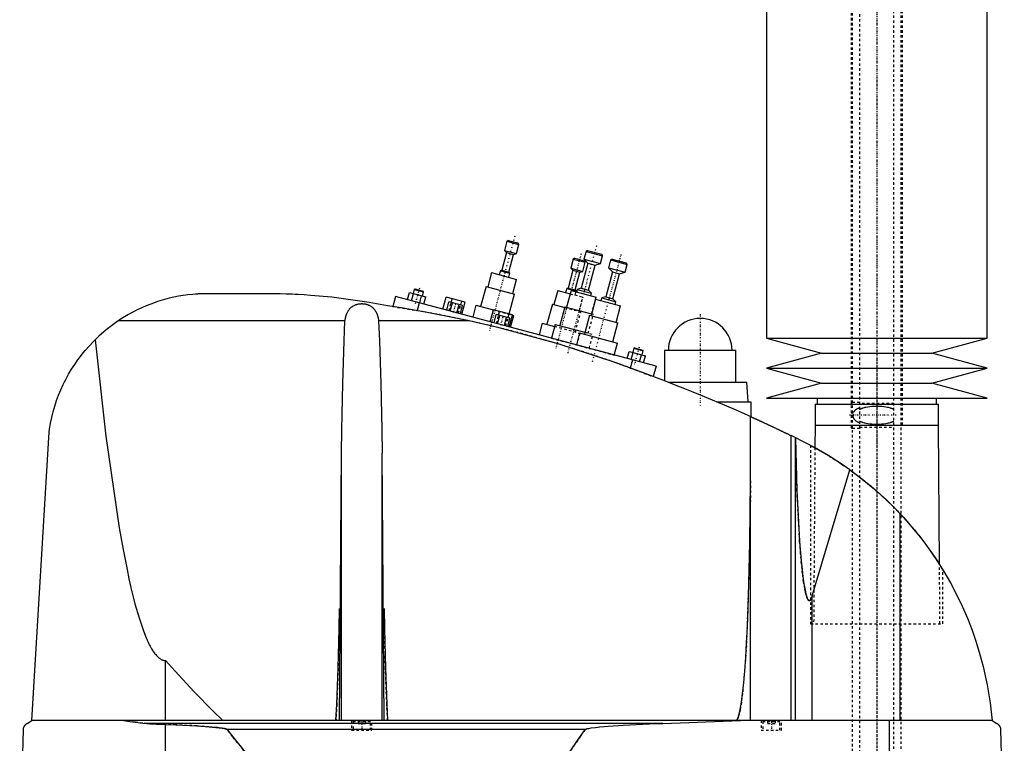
# Model space of a CAD drawing. Extents: x -139 to 502, y -146 to 645.
# Tile 5 of 6: x 100 to 502, y 68 to 363. Entities that reach past the tile are written whole.
import ezdxf

# ---------------------------------------------------------------- set-up
doc = ezdxf.new("R2010")
doc.units = 0
doc.linetypes.add('CENTER', pattern=[1.5, 0.45, -0.5, 0.05, -0.5])
doc.linetypes.add('DASHED', pattern=[2, 1, -1])
for name, color, linetype in [('AM_0', 7, 'CONTINUOUS'), ('AM_3', 7, 'DASHED'), ('AM_7', 7, 'CENTER')]:
    doc.layers.add(name, color=color, linetype=linetype)

msp = doc.modelspace()

# ---------------------------------------------------------------- linework, layer by layer
at = {"layer": 'AM_0', "color": 7, "linetype": 'CONTINUOUS'}
for p, q in [((405, 375.5), (405, 232.9)), ((495, 232.9), (495, 375.5)), ((299.21, 272.47), (298.2, 268.7)), ((299.82, 272.82), (299.21, 272.47)), ((299.21, 272.47), (304.04, 271.18)), ((299.82, 272.82), (303.69, 271.79)), ((303.03, 267.41), (304.04, 271.18)), ((304.04, 271.18), (303.69, 271.79)), ((299.01, 267.86), (297.07, 260.62)), ((298.2, 268.7), (299.01, 267.86)), ((298.2, 268.7), (303.03, 267.41)), ((299.01, 267.86), (301.91, 267.09)), ((299.97, 259.84), (301.91, 267.09)), ((301.91, 267.09), (303.03, 267.41)), ((326.26, 265.22), (325.25, 261.46)), ((326.87, 265.58), (326.26, 265.22)), ((326.26, 265.22), (331.09, 263.93)), ((326.87, 265.58), (330.73, 264.54)), ((331.45, 268.33), (330.6, 265.14)), ((330.6, 265.14), (332.22, 263.46)), ((330.6, 265.14), (337.36, 263.33)), ((332.07, 268.68), (331.45, 268.33)), ((331.45, 268.33), (338.22, 266.52)), ((332.07, 268.68), (337.86, 267.13)), ((337.36, 263.33), (338.22, 266.52)), ((338.22, 266.52), (337.86, 267.13)), ((342.07, 265.18), (341.45, 264.83)), ((342.07, 265.18), (347.86, 263.63)), ((325.25, 261.46), (326.06, 260.62)), ((325.25, 261.46), (330.08, 260.16)), ((332.22, 263.46), (329.5, 253.32)), ((330.08, 260.16), (331.09, 263.93)), ((331.09, 263.93), (330.73, 264.54)), ((332.22, 263.46), (335.12, 262.69)), ((332.4, 252.55), (335.12, 262.69)), ((335.12, 262.69), (337.36, 263.33)), ((341.45, 264.83), (340.6, 261.64)), ((340.6, 261.64), (342.22, 259.96)), ((340.6, 261.64), (347.36, 259.83)), ((341.45, 264.83), (348.22, 263.02)), ((347.36, 259.83), (348.22, 263.02)), ((348.22, 263.02), (347.86, 263.63)), ((292.88, 259.67), (291.33, 253.88)), ((292.88, 259.67), (303.12, 256.93)), ((296.51, 260.46), (296.07, 258.82)), ((297.07, 260.62), (296.51, 260.46)), ((296.51, 260.46), (300.37, 259.42)), ((297.07, 260.62), (299.97, 259.84)), ((299.93, 257.78), (300.37, 259.42)), ((300.37, 259.42), (299.97, 259.84)), ((326.06, 260.62), (324.12, 253.37)), ((326.06, 260.62), (328.95, 259.84)), ((327.01, 252.6), (328.95, 259.84)), ((328.95, 259.84), (330.08, 260.16)), ((342.22, 259.96), (339.5, 249.82)), ((342.22, 259.96), (345.12, 259.19)), ((342.4, 249.05), (345.12, 259.19)), ((345.12, 259.19), (347.36, 259.83)), ((261.65, 253.03), (261.34, 252.85)), ((261.65, 253.03), (265.03, 252.12)), ((290.65, 254.06), (288.45, 245.85)), ((290.65, 254.06), (302.24, 250.95)), ((301.57, 251.13), (303.12, 256.93)), ((323.56, 253.21), (323.12, 251.57)), ((324.12, 253.37), (323.56, 253.21)), ((323.56, 253.21), (327.42, 252.18)), ((324.12, 253.37), (327.01, 252.6)), ((329.5, 253.32), (327.82, 252.84)), ((329.5, 253.32), (332.4, 252.55)), ((205.5, 251), (174, 251)), ((253.75, 249.97), (252.64, 245.83)), ((360, 221.5), (253.75, 249.97)), ((258.61, 248.67), (259.39, 251.56)), ((259.39, 251.56), (266.08, 249.77)), ((260.29, 248.22), (261.06, 251.12)), ((261.34, 252.85), (260.89, 251.16)), ((261.34, 252.85), (265.21, 251.82)), ((263.63, 247.32), (264.41, 250.22)), ((264.75, 250.13), (265.21, 251.82)), ((265.21, 251.82), (265.03, 252.12)), ((265.3, 246.87), (266.08, 249.77)), ((273.07, 244.79), (274.39, 249.72)), ((282.11, 247.65), (274.39, 249.72)), ((276.48, 247.5), (276.89, 249.05)), ((300.07, 242.84), (302.24, 250.95)), ((319.93, 252.42), (318.37, 246.63)), ((319.93, 252.42), (324.97, 251.07)), ((325.32, 252.37), (323.5, 245.61)), ((325.32, 252.37), (335.55, 249.63)), ((327.42, 252.18), (327.01, 252.6)), ((327.33, 251.83), (327.42, 252.18)), ((327.82, 252.84), (327.54, 251.78)), ((327.82, 252.84), (333.62, 251.29)), ((333.62, 251.29), (332.4, 252.55)), ((333.33, 250.23), (333.62, 251.29)), ((335.35, 248.86), (335.55, 249.63)), ((337.82, 249.34), (337.54, 248.28)), ((339.5, 249.82), (337.82, 249.34)), ((337.82, 249.34), (343.62, 247.79)), ((339.5, 249.82), (342.4, 249.05)), ((343.62, 247.79), (342.4, 249.05)), ((263.41, 247.38), (262.55, 244.19)), ((274.62, 244.38), (275.53, 247.76)), ((281.11, 246.26), (275.53, 247.76)), ((276.02, 244), (276.93, 247.38)), ((278.81, 243.26), (279.71, 246.64)), ((280.2, 242.88), (281.11, 246.26)), ((280.34, 246.47), (280.76, 248.01)), ((280.79, 242.72), (282.11, 247.65)), ((286.52, 246.36), (285.23, 241.54)), ((286.52, 246.36), (293.68, 244.45)), ((317.7, 246.81), (315.5, 238.6)), ((317.7, 246.81), (322.74, 245.46)), ((322.83, 245.79), (320.76, 238.07)), ((322.83, 245.79), (333.71, 242.88)), ((335.32, 248.87), (333.5, 242.11)), ((335.32, 248.87), (345.55, 246.13)), ((343.33, 246.73), (343.62, 247.79)), ((343.74, 239.37), (345.55, 246.13)), ((292.39, 239.62), (293.71, 244.54)), ((301.43, 242.47), (293.71, 244.54)), ((293.94, 239.2), (294.85, 242.58)), ((300.43, 241.09), (294.85, 242.58)), ((295.34, 238.83), (296.24, 242.21)), ((295.8, 242.33), (296.21, 243.87)), ((298.13, 238.08), (299.03, 241.46)), ((299.52, 237.71), (300.43, 241.09)), ((299.66, 241.29), (300.08, 242.84)), ((300.11, 237.55), (301.43, 242.47)), ((300.68, 237.39), (301.98, 242.22)), ((301.41, 242.38), (301.98, 242.22)), ((332.83, 242.29), (330.76, 234.57)), ((332.83, 242.29), (344.42, 239.19)), ((233.13, 240), (140.66, 240)), ((283.81, 240), (246.87, 240)), ((313.57, 239.12), (312.27, 234.29)), ((313.57, 239.12), (318.6, 237.77)), ((318.83, 238.58), (317.31, 232.94)), ((318.83, 238.58), (330.97, 235.33)), ((342.35, 231.46), (344.42, 239.19)), ((328.83, 235.08), (327.52, 230.2)), ((328.83, 235.08), (344.28, 230.94)), ((405, 232.9), (427.5, 226.8)), ((405, 232.9), (495, 232.9)), ((472.5, 226.8), (495, 232.9)), ((342.97, 226.06), (344.28, 230.94)), ((351.24, 229.02), (350.93, 228.85)), ((351.24, 229.02), (354.62, 228.12)), ((348.2, 224.66), (348.98, 227.56)), ((348.98, 227.56), (355.67, 225.77)), ((349.88, 224.21), (350.65, 227.11)), ((350.93, 228.85), (350.48, 227.16)), ((350.93, 228.85), (354.8, 227.81)), ((353.22, 223.32), (354, 226.21)), ((354.34, 226.12), (354.8, 227.81)), ((354.8, 227.81), (354.62, 228.12)), ((354.89, 222.87), (355.67, 225.77)), ((363.5, 228), (363.5, 215.54)), ((363.5, 228), (392.5, 228)), ((392.5, 215), (392.5, 228)), ((427.5, 226.8), (405, 220.7)), ((427.5, 226.8), (472.5, 226.8)), ((495, 220.7), (472.5, 226.8)), ((350.34, 224.09), (349.45, 220.77)), ((360, 221.5), (358.87, 217.27)), ((405, 220.7), (427.5, 214.6)), ((405, 220.7), (495, 220.7)), ((472.5, 214.6), (495, 220.7)), ((364.91, 215), (397, 215)), ((397.5, 207), (397, 215)), ((427.5, 214.6), (405, 208.5)), ((427.5, 214.6), (472.5, 214.6)), ((495, 208.5), (472.5, 214.6)), ((384.81, 207), (398.65, 207)), ((398.65, 207), (398.65, 200.94)), ((405, 208.5), (495, 208.5)), ((424.85, 206), (424.85, 197.5)), ((424.85, 206), (475.15, 206)), ((425.65, 208.5), (425.65, 206)), ((474.35, 206), (474.35, 208.5)), ((475.15, 197.5), (475.15, 206)), ((398.5, 77.05), (398.5, 201.01)), ((424.82, 197.5), (424.76, 188.27)), ((424.82, 197.5), (475.18, 197.5)), ((475.58, 140.68), (475.18, 197.5)), ((105.5, 77.05), (112.5, 194.62)), ((415.04, 77.05), (415.04, 193.21)), ((421.5, 190), (415.04, 193.21)), ((416.82, 192.34), (416.82, 192)), ((416.82, 77.05), (416.82, 192)), ((423, 189.22), (424.76, 188.27)), ((230.88, 77.05), (231.67, 186.12)), ((231.67, 77.05), (231.67, 186.12)), ((249.12, 77.05), (248.33, 186.12)), ((248.33, 77.05), (248.33, 186.12)), ((423.7, 127.93), (439.07, 179.26)), ((459.54, 77.05), (459.54, 161.33)), ((475.58, 140.68), (477, 138.4)), ((423.7, 77.05), (423.7, 127.93)), ((160, 77.05), (160, 101.49)), ((103.5, 75.85), (105.5, 77.05)), ((497, 77.05), (105.5, 77.05)), ((362.76, 75.85), (394.4, 77.05)), ((455.15, 16.5), (455.15, 77.05)), ((497, 77.05), (499, 75.85)), ((100.5, 16.5), (102, 73.35)), ((362.76, 75.85), (152.3, 75.85)), ((160, 16.5), (160, 75.49)), ((331.04, 73.35), (185.14, 73.35)), ((500.5, 73.35), (502, 16.5))]:
    msp.add_line(p, q, dxfattribs=at)
for points in [[(174, 251, 0), (173.84, 250.99, 0), (173.51, 250.98, 0), (173.18, 250.96, 0), (173.02, 250.95, 0), (172.85, 250.94, 0), (172.53, 250.92, 0), (172.2, 250.89, 0), (171.06, 250.8, 0), (169.12, 250.6, 0), (168.16, 250.47, 0), (167.2, 250.33, 0), (165.27, 250.01, 0), (163.36, 249.63, 0), (161.45, 249.2, 0), (159.56, 248.7, 0), (157.67, 248.14, 0), (156.73, 247.84, 0), (155.79, 247.53, 0), (153.92, 246.86, 0), (152.08, 246.13, 0), (150.25, 245.34, 0), (148.44, 244.49, 0), (146.66, 243.59, 0), (145.78, 243.11, 0), (144.91, 242.63, 0), (143.18, 241.62, 0), (141.49, 240.55, 0), (140.66, 240, 0)], [(250.5, 246.15, 0), (242.95, 247.54, 0), (227.81, 249.63, 0), (219.04, 250.41, 0), (216.55, 250.57, 0), (214.08, 250.71, 0), (212.84, 250.77, 0), (211.61, 250.82, 0), (209.16, 250.91, 0), (206.72, 250.98, 0), (205.5, 251, 0)], [(233.13, 240, 0), (233.14, 240.1, 0), (233.17, 240.31, 0), (233.21, 240.51, 0), (233.23, 240.61, 0), (233.25, 240.72, 0), (233.29, 240.92, 0), (233.33, 241.12, 0), (233.38, 241.32, 0), (233.43, 241.52, 0), (233.48, 241.72, 0), (233.51, 241.82, 0), (233.54, 241.92, 0), (233.6, 242.12, 0), (233.66, 242.31, 0), (233.72, 242.5, 0), (233.79, 242.69, 0), (233.87, 242.88, 0), (233.9, 242.97, 0), (233.94, 243.06, 0), (234.02, 243.24, 0), (234.11, 243.42, 0), (234.15, 243.51, 0), (234.2, 243.59, 0), (234.29, 243.77, 0), (234.38, 243.93, 0), (234.43, 244.02, 0), (234.48, 244.1, 0), (234.59, 244.26, 0), (234.7, 244.42, 0), (234.81, 244.57, 0), (234.93, 244.72, 0), (235.05, 244.87, 0), (235.11, 244.94, 0), (235.17, 245.01, 0), (235.3, 245.15, 0), (235.43, 245.28, 0), (235.57, 245.41, 0), (235.71, 245.54, 0), (235.86, 245.66, 0), (235.93, 245.71, 0), (236.01, 245.77, 0), (236.16, 245.88, 0), (236.32, 245.99, 0), (236.48, 246.09, 0), (236.65, 246.19, 0), (236.83, 246.28, 0), (236.92, 246.33, 0), (237.01, 246.37, 0), (237.2, 246.46, 0), (237.39, 246.54, 0), (237.59, 246.61, 0), (237.79, 246.68, 0), (238, 246.74, 0), (238.1, 246.77, 0), (238.2, 246.8, 0), (238.41, 246.85, 0), (238.62, 246.89, 0), (238.84, 246.93, 0), (239.05, 246.96, 0), (239.26, 246.98, 0), (239.37, 246.99, 0), (239.48, 247, 0), (239.69, 247.01, 0), (239.9, 247.02, 0), (240, 247.02, 0), (240.1, 247.02, 0), (240.31, 247.01, 0), (240.52, 247, 0), (240.63, 246.99, 0), (240.74, 246.98, 0), (240.95, 246.96, 0), (241.16, 246.93, 0), (241.38, 246.89, 0), (241.59, 246.85, 0), (241.8, 246.8, 0), (241.9, 246.77, 0), (242, 246.74, 0), (242.21, 246.68, 0), (242.41, 246.61, 0), (242.61, 246.54, 0), (242.8, 246.46, 0), (242.99, 246.37, 0), (243.08, 246.33, 0), (243.17, 246.28, 0), (243.35, 246.19, 0), (243.52, 246.09, 0), (243.68, 245.99, 0), (243.84, 245.88, 0), (243.99, 245.77, 0), (244.07, 245.71, 0), (244.14, 245.66, 0), (244.29, 245.54, 0), (244.43, 245.41, 0), (244.57, 245.28, 0), (244.7, 245.15, 0), (244.83, 245.01, 0), (244.89, 244.94, 0), (244.95, 244.87, 0), (245.07, 244.72, 0), (245.19, 244.57, 0), (245.3, 244.42, 0), (245.41, 244.26, 0), (245.52, 244.1, 0), (245.57, 244.02, 0), (245.62, 243.93, 0), (245.71, 243.77, 0), (245.8, 243.59, 0), (245.85, 243.51, 0), (245.89, 243.42, 0), (245.98, 243.24, 0), (246.06, 243.06, 0), (246.1, 242.97, 0), (246.13, 242.88, 0), (246.21, 242.69, 0), (246.28, 242.5, 0), (246.34, 242.31, 0), (246.4, 242.12, 0), (246.46, 241.92, 0), (246.49, 241.82, 0), (246.52, 241.72, 0), (246.57, 241.52, 0), (246.62, 241.32, 0), (246.67, 241.12, 0), (246.71, 240.92, 0), (246.75, 240.72, 0), (246.77, 240.61, 0), (246.79, 240.51, 0), (246.83, 240.31, 0), (246.86, 240.1, 0), (246.87, 240, 0)], [(283.81, 240, 0), (278.39, 241.16, 0), (267.37, 243.33, 0), (256.16, 245.27, 0), (250.5, 246.15, 0)], [(140.66, 240, 0), (138.99, 238.84, 0), (135.77, 236.37, 0), (132.71, 233.71, 0), (131.25, 232.3, 0)], [(231.67, 186.12, 0), (231.81, 195.73, 0), (232.22, 214.34, 0), (232.79, 231.8, 0), (233.13, 240, 0)], [(246.87, 240, 0), (247.21, 231.8, 0), (247.78, 214.34, 0), (248.19, 195.73, 0), (248.33, 186.12, 0)], [(355.5, 218.5, 0), (343.79, 222.83, 0), (320.06, 230.59, 0), (295.97, 237.17, 0), (283.81, 240, 0)], [(112.5, 194.62, 0), (112.67, 195.85, 0), (113.09, 198.26, 0), (113.59, 200.63, 0), (113.87, 201.8, 0), (114.17, 202.96, 0), (114.83, 205.25, 0), (115.57, 207.5, 0), (116.39, 209.72, 0), (117.29, 211.89, 0), (118.26, 214.04, 0), (118.78, 215.1, 0), (119.31, 216.14, 0), (120.44, 218.21, 0), (121.64, 220.24, 0), (122.92, 222.23, 0), (124.27, 224.17, 0), (125.7, 226.07, 0), (126.44, 227, 0), (127.2, 227.91, 0), (128.77, 229.71, 0), (130.4, 231.45, 0), (131.25, 232.3, 0)], [(131.25, 232.3, 0), (135.67, 193.02, 0), (141.08, 155.68, 0), (142.67, 146.74, 0), (144.27, 138.59, 0), (145.07, 134.81, 0), (145.88, 131.23, 0), (147.51, 124.67, 0), (149.16, 118.92, 0), (150.81, 113.98, 0), (151.78, 111.48, 0), (152.05, 110.81, 0), (152.33, 110.17, 0), (152.47, 109.86, 0), (152.61, 109.55, 0), (152.88, 108.96, 0), (153.16, 108.38, 0), (153.44, 107.83, 0), (153.72, 107.31, 0), (154, 106.8, 0), (154.13, 106.56, 0), (154.27, 106.32, 0), (154.55, 105.86, 0), (154.83, 105.42, 0), (154.97, 105.21, 0), (155.11, 105.01, 0), (155.39, 104.62, 0), (155.67, 104.25, 0), (155.81, 104.08, 0), (155.95, 103.91, 0), (156.23, 103.59, 0), (156.5, 103.29, 0), (156.78, 103.01, 0), (157.06, 102.76, 0), (157.34, 102.53, 0), (157.48, 102.42, 0), (157.62, 102.32, 0), (157.9, 102.14, 0), (158.18, 101.98, 0), (158.46, 101.84, 0), (158.62, 101.77, 0), (158.67, 101.75, 0), (158.72, 101.73, 0), (158.74, 101.73, 0), (158.76, 101.72, 0), (158.81, 101.7, 0), (158.86, 101.68, 0), (158.9, 101.67, 0), (158.95, 101.65, 0), (159, 101.64, 0), (159.02, 101.63, 0), (159.04, 101.63, 0), (159.09, 101.61, 0), (159.14, 101.6, 0), (159.16, 101.6, 0), (159.18, 101.59, 0), (159.23, 101.58, 0), (159.28, 101.57, 0), (159.3, 101.56, 0), (159.32, 101.56, 0), (159.37, 101.55, 0), (159.42, 101.54, 0), (159.46, 101.53, 0), (159.51, 101.53, 0), (159.56, 101.52, 0), (159.58, 101.52, 0), (159.6, 101.52, 0), (159.65, 101.51, 0), (159.7, 101.51, 0), (159.74, 101.5, 0), (159.79, 101.5, 0), (159.84, 101.5, 0), (159.86, 101.5, 0), (159.88, 101.49, 0), (159.93, 101.49, 0), (159.98, 101.49, 0), (160, 101.49, 0)], [(398.5, 201.01, 0), (391.43, 204.15, 0), (377.17, 210.17, 0), (362.76, 215.82, 0), (355.5, 218.5, 0)], [(398.5, 201.01, 0), (398.5, 201.01, 0), (398.51, 201, 0), (398.52, 201, 0), (398.53, 200.99, 0), (398.54, 200.99, 0), (398.56, 200.98, 0), (398.59, 200.96, 0), (398.63, 200.95, 0), (398.67, 200.93, 0), (398.73, 200.9, 0), (398.75, 200.89, 0), (398.78, 200.88, 0), (398.85, 200.85, 0), (398.91, 200.82, 0), (398.99, 200.78, 0), (399.07, 200.75, 0), (399.16, 200.71, 0), (399.21, 200.69, 0), (399.25, 200.66, 0), (399.35, 200.62, 0), (399.46, 200.57, 0), (399.51, 200.55, 0), (399.57, 200.52, 0), (399.68, 200.47, 0), (399.8, 200.42, 0), (399.86, 200.39, 0), (399.93, 200.36, 0), (400.05, 200.3, 0), (400.19, 200.24, 0), (400.32, 200.18, 0), (400.46, 200.11, 0), (400.6, 200.05, 0), (400.68, 200.02, 0), (400.75, 199.98, 0), (400.9, 199.91, 0), (401.05, 199.84, 0), (401.21, 199.77, 0), (401.37, 199.7, 0), (401.53, 199.62, 0), (401.62, 199.59, 0), (401.7, 199.55, 0), (401.87, 199.47, 0), (402.05, 199.39, 0), (402.23, 199.3, 0), (402.41, 199.22, 0), (402.6, 199.13, 0), (402.7, 199.09, 0), (402.79, 199.04, 0), (402.98, 198.95, 0), (403.18, 198.86, 0), (403.38, 198.77, 0), (403.58, 198.68, 0), (403.78, 198.58, 0), (403.88, 198.54, 0), (403.99, 198.49, 0), (404.19, 198.39, 0), (404.4, 198.3, 0), (404.61, 198.2, 0), (404.82, 198.1, 0), (405.03, 198, 0), (405.13, 197.96, 0), (405.24, 197.91, 0), (405.45, 197.81, 0), (405.66, 197.71, 0), (405.76, 197.66, 0), (405.87, 197.61, 0), (406.08, 197.51, 0), (406.29, 197.41, 0), (406.39, 197.36, 0), (406.5, 197.32, 0), (406.7, 197.22, 0), (406.91, 197.12, 0), (407.11, 197.03, 0), (407.32, 196.93, 0), (407.52, 196.83, 0), (407.63, 196.78, 0), (407.73, 196.73, 0), (407.94, 196.63, 0), (408.15, 196.54, 0), (408.36, 196.44, 0), (408.57, 196.34, 0), (408.78, 196.24, 0), (408.88, 196.19, 0), (408.99, 196.14, 0), (409.2, 196.04, 0), (409.41, 195.94, 0), (409.61, 195.84, 0), (409.82, 195.74, 0), (410.02, 195.64, 0), (410.13, 195.59, 0), (410.23, 195.54, 0), (410.43, 195.45, 0), (410.63, 195.35, 0), (410.83, 195.26, 0), (411.02, 195.16, 0), (411.21, 195.07, 0), (411.31, 195.03, 0), (411.4, 194.98, 0), (411.59, 194.89, 0), (411.77, 194.8, 0), (411.95, 194.72, 0), (412.13, 194.63, 0), (412.3, 194.55, 0), (412.38, 194.51, 0), (412.47, 194.47, 0), (412.63, 194.39, 0), (412.79, 194.31, 0), (412.87, 194.27, 0), (412.95, 194.23, 0), (413.1, 194.16, 0), (413.24, 194.09, 0), (413.32, 194.05, 0), (413.39, 194.02, 0), (413.53, 193.95, 0), (413.67, 193.88, 0), (413.81, 193.82, 0), (413.94, 193.75, 0), (414.07, 193.69, 0), (414.13, 193.66, 0), (414.19, 193.63, 0), (414.31, 193.57, 0), (414.42, 193.51, 0), (414.53, 193.46, 0), (414.64, 193.41, 0), (414.74, 193.36, 0), (414.79, 193.34, 0), (414.83, 193.32, 0), (414.92, 193.27, 0), (415, 193.23, 0), (415.04, 193.21, 0)], [(416.82, 192, 0), (417.45, 170.88, 0), (418.55, 150.17, 0), (418.92, 145.25, 0), (419.32, 140.83, 0), (419.52, 138.82, 0), (419.73, 136.94, 0), (420.17, 133.61, 0), (420.62, 130.86, 0), (420.89, 129.53, 0), (420.97, 129.19, 0), (421.04, 128.86, 0), (421.08, 128.71, 0), (421.12, 128.55, 0), (421.2, 128.26, 0), (421.28, 127.99, 0), (421.36, 127.73, 0), (421.43, 127.49, 0), (421.51, 127.27, 0), (421.55, 127.16, 0), (421.59, 127.06, 0), (421.67, 126.87, 0), (421.75, 126.7, 0), (421.83, 126.54, 0), (421.91, 126.41, 0), (421.96, 126.34, 0), (421.97, 126.32, 0), (421.98, 126.3, 0), (421.99, 126.29, 0), (422, 126.28, 0), (422.01, 126.26, 0), (422.02, 126.24, 0), (422.03, 126.23, 0), (422.04, 126.23, 0), (422.05, 126.21, 0), (422.06, 126.19, 0), (422.07, 126.19, 0), (422.08, 126.18, 0), (422.09, 126.16, 0), (422.1, 126.15, 0), (422.12, 126.13, 0), (422.13, 126.12, 0), (422.14, 126.11, 0), (422.15, 126.1, 0), (422.16, 126.09, 0), (422.17, 126.08, 0), (422.18, 126.07, 0), (422.2, 126.06, 0), (422.21, 126.05, 0), (422.22, 126.04, 0), (422.23, 126.03, 0), (422.24, 126.03, 0), (422.25, 126.02, 0), (422.26, 126.01, 0), (422.27, 126.01, 0), (422.28, 126, 0), (422.29, 125.99, 0), (422.3, 125.99, 0), (422.31, 125.98, 0), (422.32, 125.98, 0), (422.33, 125.97, 0), (422.34, 125.97, 0), (422.36, 125.96, 0), (422.37, 125.96, 0), (422.38, 125.95, 0), (422.39, 125.95, 0), (422.4, 125.95, 0), (422.41, 125.95, 0), (422.42, 125.94, 0), (422.44, 125.94, 0), (422.45, 125.94, 0), (422.46, 125.94, 0), (422.47, 125.94, 0), (422.48, 125.94, 0), (422.49, 125.94, 0), (422.5, 125.94, 0), (422.51, 125.94, 0), (422.52, 125.94, 0), (422.53, 125.94, 0), (422.54, 125.94, 0), (422.55, 125.94, 0), (422.56, 125.94, 0), (422.57, 125.94, 0), (422.58, 125.94, 0), (422.6, 125.95, 0), (422.61, 125.95, 0), (422.62, 125.96, 0), (422.63, 125.96, 0), (422.64, 125.96, 0), (422.65, 125.97, 0), (422.66, 125.97, 0), (422.68, 125.98, 0), (422.69, 125.98, 0), (422.7, 125.99, 0), (422.71, 126, 0), (422.72, 126, 0), (422.73, 126.01, 0), (422.74, 126.02, 0), (422.76, 126.03, 0), (422.77, 126.03, 0), (422.78, 126.05, 0), (422.79, 126.05, 0), (422.8, 126.06, 0), (422.81, 126.07, 0), (422.82, 126.08, 0), (422.84, 126.09, 0), (422.85, 126.1, 0), (422.86, 126.12, 0), (422.87, 126.12, 0), (422.88, 126.13, 0), (422.89, 126.14, 0), (422.9, 126.16, 0), (422.92, 126.17, 0), (422.93, 126.19, 0), (422.94, 126.2, 0), (422.95, 126.21, 0), (422.96, 126.22, 0), (422.97, 126.24, 0), (422.98, 126.25, 0), (422.99, 126.26, 0), (423, 126.27, 0), (423.01, 126.29, 0), (423.02, 126.31, 0), (423.03, 126.32, 0), (423.04, 126.33, 0), (423.05, 126.35, 0), (423.06, 126.37, 0), (423.11, 126.44, 0), (423.19, 126.58, 0), (423.27, 126.74, 0), (423.35, 126.92, 0), (423.43, 127.11, 0), (423.47, 127.22, 0), (423.51, 127.32, 0), (423.59, 127.55, 0), (423.67, 127.8, 0), (423.7, 127.93, 0)], [(439.07, 179.26, 0), (436.26, 181.23, 0), (430.48, 184.95, 0), (424.54, 188.39, 0), (421.5, 190, 0)], [(439.07, 179.26, 0), (442.72, 176.55, 0), (449.74, 170.79, 0), (456.38, 164.59, 0), (459.54, 161.33, 0)], [(392.5, 77.05, 0), (392.51, 77.05, 0), (392.52, 77.05, 0), (392.54, 77.05, 0), (392.54, 77.05, 0), (392.55, 77.05, 0), (392.57, 77.06, 0), (392.58, 77.06, 0), (392.59, 77.06, 0), (392.61, 77.07, 0), (392.62, 77.07, 0), (392.63, 77.07, 0), (392.64, 77.08, 0), (392.65, 77.08, 0), (392.67, 77.09, 0), (392.68, 77.09, 0), (392.7, 77.1, 0), (392.71, 77.11, 0), (392.72, 77.11, 0), (392.73, 77.12, 0), (392.74, 77.13, 0), (392.75, 77.14, 0), (392.76, 77.14, 0), (392.77, 77.15, 0), (392.78, 77.16, 0), (392.8, 77.17, 0), (392.81, 77.18, 0), (392.81, 77.18, 0), (392.83, 77.2, 0), (392.84, 77.21, 0), (392.86, 77.22, 0), (392.87, 77.24, 0), (392.89, 77.25, 0), (392.89, 77.26, 0), (392.9, 77.27, 0), (392.91, 77.28, 0), (392.93, 77.3, 0), (392.94, 77.32, 0), (392.96, 77.33, 0), (392.97, 77.35, 0), (392.98, 77.36, 0), (392.99, 77.37, 0), (393, 77.39, 0), (393.02, 77.41, 0), (393.03, 77.43, 0), (393.04, 77.45, 0), (393.06, 77.48, 0), (393.07, 77.49, 0), (393.07, 77.5, 0), (393.09, 77.52, 0), (393.1, 77.54, 0), (393.15, 77.63, 0), (393.24, 77.8, 0), (393.28, 77.89, 0), (393.33, 77.98, 0), (393.41, 78.19, 0), (393.5, 78.41, 0), (393.58, 78.66, 0), (393.67, 78.93, 0), (393.76, 79.22, 0), (393.8, 79.37, 0), (393.84, 79.52, 0), (393.93, 79.85, 0), (394.01, 80.2, 0), (394.05, 80.38, 0), (394.3, 81.58, 0), (394.8, 84.49, 0), (395.27, 88.1, 0), (395.72, 92.36, 0), (396.15, 97.25, 0), (396.55, 102.74, 0), (396.74, 105.69, 0), (396.92, 108.77, 0), (397.26, 115.3, 0), (397.56, 122.29, 0), (398.3, 149.52, 0), (398.5, 174.82, 0)], [(459.54, 161.33, 0), (461.43, 159.28, 0), (465.02, 155.13, 0), (468.36, 150.97, 0), (469.96, 148.86, 0), (471.52, 146.7, 0), (474.52, 142.31, 0), (477.37, 137.79, 0), (480.04, 133.17, 0), (482.52, 128.45, 0), (484.82, 123.66, 0), (485.9, 121.24, 0), (486.93, 118.8, 0), (488.85, 113.89, 0), (490.56, 108.95, 0), (492.08, 103.98, 0), (493.41, 99.01, 0), (494.53, 94.06, 0), (495.02, 91.59, 0), (495.47, 89.13, 0), (496.22, 84.25, 0), (496.78, 79.43, 0), (497, 77.05, 0)], [(229.47, 77.05, 0), (229.81, 83.72, 0), (230.36, 98.37, 0), (230.75, 114.39, 0), (230.88, 122.75, 0)], [(249.12, 122.75, 0), (249.25, 114.39, 0), (249.64, 98.37, 0), (250.19, 83.72, 0), (250.53, 77.05, 0)], [(160, 101.49, 0), (163.89, 97.11, 0), (171.66, 88.72, 0), (179.43, 80.82, 0), (183.32, 77.05, 0)], [(142.93, 77.05, 0), (144.47, 76.79, 0), (147.58, 76.34, 0), (150.72, 75.99, 0), (152.3, 75.85, 0)], [(102, 73.35, 0), (102, 73.35, 0), (102, 73.36, 0), (102, 73.37, 0), (102, 73.38, 0), (102, 73.38, 0), (102, 73.39, 0), (102, 73.4, 0), (102, 73.41, 0), (102, 73.42, 0), (102, 73.43, 0), (102, 73.43, 0), (102, 73.44, 0), (102, 73.45, 0), (102.01, 73.46, 0), (102.01, 73.47, 0), (102.01, 73.47, 0), (102.01, 73.48, 0), (102.01, 73.49, 0), (102.01, 73.49, 0), (102.01, 73.5, 0), (102.01, 73.51, 0), (102.01, 73.52, 0), (102.01, 73.54, 0), (102.02, 73.59, 0), (102.02, 73.65, 0), (102.03, 73.7, 0), (102.04, 73.74, 0), (102.05, 73.79, 0), (102.05, 73.81, 0), (102.06, 73.84, 0), (102.06, 73.88, 0), (102.07, 73.92, 0), (102.08, 73.96, 0), (102.09, 74, 0), (102.1, 74.03, 0), (102.11, 74.05, 0), (102.11, 74.07, 0), (102.12, 74.11, 0), (102.13, 74.14, 0), (102.14, 74.16, 0), (102.14, 74.17, 0), (102.16, 74.21, 0), (102.17, 74.24, 0), (102.17, 74.26, 0), (102.18, 74.27, 0), (102.19, 74.31, 0), (102.2, 74.34, 0), (102.25, 74.44, 0), (102.32, 74.61, 0), (102.4, 74.76, 0), (102.48, 74.89, 0), (102.57, 75.01, 0), (102.61, 75.06, 0), (102.65, 75.12, 0), (102.74, 75.22, 0), (102.83, 75.32, 0), (102.93, 75.42, 0), (103.02, 75.51, 0), (103.12, 75.59, 0), (103.18, 75.63, 0), (103.23, 75.67, 0), (103.33, 75.75, 0), (103.44, 75.82, 0), (103.5, 75.85, 0)], [(152.3, 75.85, 0), (153.62, 75.75, 0), (156.22, 75.59, 0), (158.77, 75.5, 0), (160, 75.49, 0)], [(160, 75.49, 0), (164.12, 75.31, 0), (172.73, 74.85, 0), (177.71, 74.5, 0), (179.1, 74.38, 0), (180.47, 74.24, 0), (181.15, 74.17, 0), (181.81, 74.09, 0), (183.13, 73.91, 0), (183.95, 73.76, 0), (184.18, 73.71, 0), (184.41, 73.65, 0), (184.52, 73.62, 0), (184.63, 73.59, 0), (184.76, 73.55, 0), (184.79, 73.54, 0), (184.83, 73.52, 0), (184.84, 73.52, 0), (184.86, 73.51, 0), (184.9, 73.5, 0), (184.93, 73.48, 0), (184.96, 73.47, 0), (185, 73.45, 0), (185.03, 73.43, 0), (185.05, 73.42, 0), (185.07, 73.41, 0), (185.08, 73.4, 0), (185.09, 73.39, 0), (185.09, 73.39, 0), (185.1, 73.39, 0), (185.1, 73.39, 0), (185.11, 73.38, 0), (185.11, 73.38, 0), (185.12, 73.37, 0), (185.12, 73.37, 0), (185.12, 73.37, 0), (185.13, 73.36, 0), (185.13, 73.36, 0), (185.13, 73.36, 0), (185.14, 73.35, 0), (185.14, 73.35, 0)], [(185.14, 73.35, 0), (187.39, 70.43, 0), (191.88, 64.83, 0), (196.37, 59.53, 0), (198.61, 56.99, 0), (200.86, 54.53, 0), (205.35, 49.84, 0), (209.84, 45.46, 0), (214.33, 41.38, 0), (218.83, 37.61, 0), (223.32, 34.15, 0), (225.56, 32.53, 0), (227.81, 30.99, 0), (232.3, 28.14, 0), (236.8, 25.59, 0), (241.29, 23.35, 0), (245.78, 21.42, 0), (250.27, 19.79, 0), (252.52, 19.09, 0), (254.77, 18.47, 0), (259.26, 17.45, 0), (263.75, 16.74, 0), (266, 16.5, 0)], [(266, 16.5, 0), (267.81, 17, 0), (271.42, 18.17, 0), (275.04, 19.6, 0), (276.84, 20.41, 0), (278.65, 21.27, 0), (282.26, 23.19, 0), (285.88, 25.36, 0), (289.49, 27.78, 0), (293.11, 30.44, 0), (296.72, 33.35, 0), (298.53, 34.9, 0), (300.33, 36.51, 0), (303.95, 39.92, 0), (307.56, 43.57, 0), (311.17, 47.47, 0), (314.79, 51.62, 0), (318.4, 56.02, 0), (320.21, 58.31, 0), (322.01, 60.66, 0), (325.62, 65.55, 0), (329.24, 70.69, 0), (331.04, 73.35, 0)], [(331.04, 73.35, 0), (331.05, 73.35, 0), (331.05, 73.36, 0), (331.06, 73.37, 0), (331.06, 73.37, 0), (331.06, 73.37, 0), (331.07, 73.38, 0), (331.07, 73.38, 0), (331.08, 73.39, 0), (331.09, 73.39, 0), (331.09, 73.4, 0), (331.09, 73.4, 0), (331.1, 73.4, 0), (331.1, 73.41, 0), (331.11, 73.41, 0), (331.13, 73.43, 0), (331.15, 73.44, 0), (331.17, 73.45, 0), (331.22, 73.48, 0), (331.26, 73.5, 0), (331.3, 73.52, 0), (331.35, 73.54, 0), (331.4, 73.56, 0), (331.42, 73.57, 0), (331.44, 73.57, 0), (331.49, 73.59, 0), (331.54, 73.61, 0), (331.69, 73.65, 0), (331.83, 73.69, 0), (331.96, 73.73, 0), (332.24, 73.79, 0), (332.52, 73.85, 0), (333.54, 74.02, 0), (335.34, 74.26, 0), (336.23, 74.36, 0), (337.11, 74.45, 0), (338.78, 74.6, 0), (340.47, 74.74, 0), (346.52, 75.14, 0), (357.28, 75.66, 0), (362.76, 75.85, 0)], [(499, 75.85, 0), (499.06, 75.82, 0), (499.17, 75.75, 0), (499.27, 75.67, 0), (499.33, 75.63, 0), (499.38, 75.59, 0), (499.48, 75.51, 0), (499.58, 75.41, 0), (499.67, 75.32, 0), (499.77, 75.22, 0), (499.86, 75.11, 0), (499.9, 75.06, 0), (499.94, 75, 0), (500.02, 74.88, 0), (500.1, 74.75, 0), (500.18, 74.59, 0), (500.26, 74.43, 0), (500.3, 74.32, 0), (500.32, 74.29, 0), (500.33, 74.26, 0), (500.33, 74.24, 0), (500.34, 74.22, 0), (500.35, 74.19, 0), (500.36, 74.16, 0), (500.37, 74.14, 0), (500.37, 74.12, 0), (500.38, 74.09, 0), (500.39, 74.05, 0), (500.4, 74.04, 0), (500.4, 74.02, 0), (500.41, 73.98, 0), (500.42, 73.94, 0), (500.43, 73.9, 0), (500.44, 73.86, 0), (500.45, 73.82, 0), (500.45, 73.8, 0), (500.46, 73.78, 0), (500.46, 73.73, 0), (500.47, 73.68, 0), (500.48, 73.63, 0), (500.48, 73.58, 0), (500.49, 73.53, 0), (500.49, 73.51, 0), (500.49, 73.48, 0), (500.5, 73.43, 0), (500.5, 73.4, 0), (500.5, 73.39, 0), (500.5, 73.38, 0), (500.5, 73.38, 0), (500.5, 73.37, 0), (500.5, 73.36, 0), (500.5, 73.35, 0), (500.5, 73.35, 0)]]:
    msp.add_polyline3d(points, dxfattribs=at)
msp.add_arc((378, 228), 13, 0, 180, dxfattribs=at)
at = {"layer": 'AM_3', "color": 6, "linetype": 'DASHED'}
for p, q in [((443, 569), (443, -110.5)), ((457, -110.5), (457, 569)), ((440, 553.5), (440, -70.5)), ((460, -80.5), (460, 553.5)), ((439.5, 375.5), (439.5, 196.75)), ((460.5, 197.5), (460.5, 375.5)), ((324.97, 251.07), (330.17, 249.68)), ((326.98, 250.54), (327.33, 251.83)), ((328.61, 243.89), (330.17, 249.68)), ((252.64, 245.83), (262.55, 244.19)), ((275.57, 244.12), (276.48, 247.5)), ((276.82, 247.41), (275.92, 244.03)), ((278.91, 243.23), (279.82, 246.61)), ((279.44, 243.09), (280.34, 246.47)), ((322.74, 245.46), (329.29, 243.7)), ((333.74, 242.87), (335.35, 248.86)), ((293.68, 244.45), (301.41, 242.38)), ((294.89, 238.95), (295.8, 242.33)), ((296.14, 242.23), (295.23, 238.85)), ((298.23, 238.05), (299.13, 241.43)), ((298.76, 237.91), (299.66, 241.29)), ((300.04, 242.74), (300.07, 242.84)), ((327.09, 235.49), (329.29, 243.7)), ((332.35, 234.96), (334.42, 242.69)), ((333.71, 242.88), (334.42, 242.69)), ((318.6, 237.77), (329.02, 234.98)), ((317.31, 232.94), (342.97, 226.06)), ((327.73, 230.15), (329.02, 234.98)), ((330.97, 235.33), (334.28, 234.44)), ((332.77, 228.8), (334.28, 234.44)), ((349.45, 220.77), (358.87, 217.27)), ((443, 206.75), (440, 206.75)), ((457, 206.35), (443, 206.35)), ((439.5, 202.9), (440.5, 202.9)), ((440.5, 201.1), (439.5, 201.1)), ((439.83, 202.9), (439.83, 201.1)), ((440.5, 201.1), (440.5, 202.9)), ((440, 196.25), (443, 196.25)), ((443, 196.65), (457, 196.65)), ((423, 189.22), (423, 116.5)), ((424.76, 188.27), (424.25, 116.5)), ((475.75, 116.5), (475.58, 140.68)), ((477, 116.5), (477, 138.4)), ((423, 116.5), (477, 116.5)), ((235.85, 77.05), (235.85, 73.05)), ((236.9, 77.05), (236.5, 76.65)), ((236.5, 76.65), (236.5, 73.05)), ((236.5, 76.65), (243.5, 76.65)), ((238.5, 77.05), (238.5, 75.8)), ((240, 77.05), (240, 75.8)), ((241.5, 77.05), (241.5, 75.8)), ((243.5, 76.65), (243.1, 77.05)), ((243.5, 73.05), (243.5, 76.65)), ((244.15, 73.05), (244.15, 77.05)), ((402.85, 77.05), (402.85, 73.05)), ((403.9, 77.05), (403.5, 76.65)), ((403.5, 76.65), (403.5, 73.05)), ((403.5, 76.65), (410.5, 76.65)), ((405.5, 77.05), (405.5, 75.8)), ((407, 77.05), (407, 75.8)), ((408.5, 77.05), (408.5, 75.8)), ((410.5, 76.65), (410.1, 77.05)), ((410.5, 73.05), (410.5, 76.65)), ((411.15, 73.05), (411.15, 77.05)), ((235.85, 73.05), (244.15, 73.05)), ((238.5, 75.8), (241.5, 75.8)), ((402.85, 73.05), (411.15, 73.05)), ((405.5, 75.8), (408.5, 75.8))]:
    msp.add_line(p, q, dxfattribs=at)
for points in [[(457, 203.85, 0), (456.94, 203.88, 0), (456.83, 203.93, 0), (456.72, 203.99, 0), (456.66, 204.01, 0), (456.61, 204.04, 0), (456.49, 204.09, 0), (456.37, 204.14, 0), (456.26, 204.18, 0), (456.14, 204.23, 0), (456.02, 204.27, 0), (455.95, 204.29, 0), (455.89, 204.31, 0), (455.77, 204.35, 0), (455.65, 204.39, 0), (455.21, 204.52, 0), (454.82, 204.62, 0), (454.43, 204.7, 0), (453.64, 204.84, 0), (452.82, 204.95, 0), (452.01, 205.03, 0), (451.19, 205.07, 0), (450.39, 205.1, 0), (450, 205.1, 0), (449.61, 205.1, 0), (448.81, 205.07, 0), (447.99, 205.03, 0), (447.18, 204.95, 0), (446.36, 204.84, 0), (445.57, 204.7, 0), (445.18, 204.62, 0), (444.79, 204.52, 0), (444.35, 204.39, 0), (444.23, 204.35, 0), (444.11, 204.31, 0), (444.05, 204.29, 0), (443.98, 204.27, 0), (443.86, 204.23, 0), (443.74, 204.18, 0), (443.63, 204.14, 0), (443.51, 204.09, 0), (443.39, 204.04, 0), (443.34, 204.01, 0), (443.28, 203.99, 0), (443.17, 203.93, 0), (443.06, 203.88, 0), (443, 203.85, 0)], [(440.21, 201.1, 0), (440.21, 201.08, 0), (440.22, 201.04, 0), (440.23, 201.01, 0), (440.23, 200.99, 0), (440.24, 200.97, 0), (440.24, 200.93, 0), (440.25, 200.89, 0), (440.27, 200.86, 0), (440.28, 200.82, 0), (440.29, 200.78, 0), (440.29, 200.76, 0), (440.3, 200.75, 0), (440.31, 200.71, 0), (440.33, 200.67, 0), (440.34, 200.64, 0), (440.36, 200.6, 0), (440.37, 200.57, 0), (440.38, 200.55, 0), (440.39, 200.53, 0), (440.4, 200.49, 0), (440.42, 200.46, 0), (440.43, 200.44, 0), (440.44, 200.43, 0), (440.46, 200.39, 0), (440.47, 200.36, 0), (440.48, 200.34, 0), (440.49, 200.32, 0), (440.51, 200.29, 0), (440.53, 200.26, 0), (440.55, 200.23, 0), (440.57, 200.19, 0), (440.59, 200.16, 0), (440.6, 200.15, 0), (440.61, 200.13, 0), (440.63, 200.1, 0), (440.65, 200.07, 0), (440.73, 199.97, 0), (440.87, 199.8, 0), (441.01, 199.64, 0), (441.17, 199.49, 0), (441.25, 199.42, 0), (441.34, 199.35, 0), (441.51, 199.21, 0), (441.69, 199.09, 0), (441.88, 198.96, 0), (442.07, 198.85, 0), (442.27, 198.74, 0), (442.38, 198.69, 0), (442.48, 198.64, 0), (442.69, 198.54, 0), (442.89, 198.45, 0), (443, 198.41, 0)], [(443, 204.59, 0), (442.92, 204.56, 0), (442.75, 204.49, 0), (442.58, 204.41, 0), (442.5, 204.37, 0), (442.42, 204.33, 0), (442.26, 204.25, 0), (442.1, 204.16, 0), (441.94, 204.07, 0), (441.79, 203.98, 0), (441.64, 203.88, 0), (441.57, 203.83, 0), (441.5, 203.78, 0), (441.36, 203.67, 0), (441.22, 203.56, 0), (441.1, 203.44, 0), (440.97, 203.32, 0), (440.86, 203.19, 0), (440.8, 203.13, 0), (440.75, 203.06, 0), (440.64, 202.92, 0), (440.55, 202.77, 0), (440.5, 202.69, 0)], [(443, 199.15, 0), (443.06, 199.12, 0), (443.17, 199.07, 0), (443.28, 199.01, 0), (443.34, 198.99, 0), (443.39, 198.96, 0), (443.51, 198.91, 0), (443.63, 198.86, 0), (443.74, 198.82, 0), (443.86, 198.77, 0), (443.98, 198.73, 0), (444.05, 198.71, 0), (444.11, 198.69, 0), (444.23, 198.65, 0), (444.35, 198.61, 0), (444.79, 198.48, 0), (445.18, 198.38, 0), (445.57, 198.3, 0), (446.36, 198.16, 0), (447.18, 198.05, 0), (447.99, 197.97, 0), (448.81, 197.93, 0), (449.61, 197.9, 0), (450, 197.9, 0), (450.39, 197.9, 0), (451.19, 197.93, 0), (452.01, 197.97, 0), (452.82, 198.05, 0), (453.64, 198.16, 0), (454.43, 198.3, 0), (454.82, 198.38, 0), (455.21, 198.48, 0), (455.65, 198.61, 0), (455.77, 198.65, 0), (455.89, 198.69, 0), (455.95, 198.71, 0), (456.02, 198.73, 0), (456.14, 198.77, 0), (456.26, 198.82, 0), (456.37, 198.86, 0), (456.49, 198.91, 0), (456.61, 198.96, 0), (456.66, 198.99, 0), (456.72, 199.01, 0), (456.83, 199.07, 0), (456.94, 199.12, 0), (457, 199.15, 0)], [(423.7, 127.93, 0), (423.67, 127.8, 0), (423.59, 127.55, 0), (423.51, 127.32, 0), (423.47, 127.22, 0), (423.43, 127.11, 0), (423.35, 126.92, 0), (423.27, 126.74, 0), (423.19, 126.58, 0), (423.11, 126.44, 0), (423.03, 126.32, 0), (422.99, 126.26, 0), (422.98, 126.25, 0), (422.97, 126.24, 0), (422.96, 126.22, 0), (422.95, 126.21, 0), (422.94, 126.2, 0), (422.93, 126.19, 0), (422.92, 126.17, 0), (422.9, 126.16, 0), (422.89, 126.14, 0), (422.88, 126.13, 0), (422.87, 126.12, 0), (422.86, 126.12, 0), (422.85, 126.1, 0), (422.84, 126.09, 0), (422.82, 126.08, 0), (422.81, 126.07, 0), (422.8, 126.06, 0), (422.79, 126.05, 0), (422.78, 126.05, 0), (422.77, 126.03, 0), (422.76, 126.03, 0), (422.74, 126.02, 0), (422.73, 126.01, 0), (422.72, 126, 0), (422.71, 126, 0), (422.7, 125.99, 0), (422.69, 125.98, 0), (422.68, 125.98, 0), (422.66, 125.97, 0), (422.65, 125.97, 0), (422.64, 125.96, 0), (422.63, 125.96, 0), (422.62, 125.96, 0), (422.61, 125.95, 0), (422.6, 125.95, 0), (422.58, 125.94, 0), (422.57, 125.94, 0), (422.56, 125.94, 0), (422.55, 125.94, 0), (422.54, 125.94, 0), (422.53, 125.94, 0), (422.52, 125.94, 0), (422.51, 125.94, 0), (422.5, 125.94, 0), (422.49, 125.94, 0), (422.48, 125.94, 0), (422.47, 125.94, 0), (422.46, 125.94, 0), (422.45, 125.94, 0), (422.44, 125.94, 0), (422.42, 125.94, 0), (422.41, 125.95, 0), (422.4, 125.95, 0), (422.39, 125.95, 0), (422.38, 125.95, 0), (422.37, 125.96, 0), (422.36, 125.96, 0), (422.34, 125.97, 0), (422.33, 125.97, 0), (422.32, 125.98, 0), (422.31, 125.98, 0), (422.3, 125.99, 0), (422.29, 125.99, 0), (422.28, 126, 0), (422.27, 126.01, 0), (422.26, 126.01, 0), (422.25, 126.02, 0), (422.24, 126.03, 0), (422.23, 126.03, 0), (422.22, 126.04, 0), (422.21, 126.05, 0), (422.2, 126.06, 0), (422.18, 126.07, 0), (422.17, 126.08, 0), (422.16, 126.09, 0), (422.15, 126.1, 0), (422.14, 126.11, 0), (422.13, 126.12, 0), (422.12, 126.13, 0), (422.1, 126.15, 0), (422.09, 126.16, 0), (422.08, 126.18, 0), (422.07, 126.19, 0), (422.06, 126.19, 0), (422.05, 126.21, 0), (422.04, 126.23, 0), (422.03, 126.23, 0), (422.02, 126.24, 0), (422.01, 126.26, 0), (422, 126.28, 0), (421.99, 126.29, 0), (421.98, 126.3, 0), (421.97, 126.32, 0), (421.96, 126.34, 0), (421.91, 126.41, 0), (421.83, 126.54, 0), (421.75, 126.7, 0), (421.67, 126.87, 0), (421.59, 127.06, 0), (421.55, 127.16, 0), (421.51, 127.27, 0), (421.43, 127.49, 0), (421.36, 127.73, 0), (421.28, 127.99, 0), (421.2, 128.26, 0), (421.12, 128.55, 0), (421.08, 128.71, 0), (421.04, 128.86, 0), (420.97, 129.19, 0), (420.89, 129.53, 0), (420.62, 130.86, 0), (420.17, 133.61, 0), (419.73, 136.94, 0), (419.52, 138.82, 0), (419.32, 140.83, 0), (418.92, 145.25, 0), (418.55, 150.17, 0), (417.45, 170.88, 0), (416.82, 192, 0)], [(424.76, 188.27, 0), (424.9, 188.19, 0), (425.19, 188.03, 0), (425.49, 187.86, 0), (425.65, 187.77, 0), (425.82, 187.68, 0), (426.16, 187.49, 0), (426.52, 187.29, 0), (426.9, 187.07, 0), (427.29, 186.85, 0), (427.69, 186.62, 0), (427.9, 186.5, 0), (428.1, 186.38, 0), (428.53, 186.13, 0), (428.97, 185.87, 0), (429.41, 185.6, 0), (429.87, 185.33, 0), (430.33, 185.05, 0), (430.56, 184.91, 0), (430.8, 184.76, 0), (431.28, 184.46, 0), (431.77, 184.16, 0), (432.02, 184, 0), (432.28, 183.84, 0), (432.79, 183.51, 0), (433.32, 183.17, 0), (433.59, 183, 0), (433.85, 182.83, 0), (434.4, 182.47, 0), (434.95, 182.11, 0), (435.51, 181.73, 0), (436.08, 181.35, 0), (436.65, 180.96, 0), (436.94, 180.76, 0), (437.23, 180.56, 0), (437.82, 180.15, 0), (438.4, 179.74, 0), (439, 179.31, 0), (439.59, 178.88, 0), (440.19, 178.45, 0), (440.49, 178.23, 0), (440.79, 178.01, 0), (441.4, 177.56, 0), (442, 177.1, 0), (442.6, 176.64, 0), (443.21, 176.18, 0), (443.81, 175.71, 0), (444.11, 175.47, 0), (444.41, 175.24, 0), (445.01, 174.76, 0), (445.6, 174.28, 0), (446.19, 173.8, 0), (446.78, 173.31, 0), (447.37, 172.83, 0), (447.65, 172.59, 0), (447.94, 172.34, 0), (448.51, 171.86, 0), (449.08, 171.37, 0), (449.64, 170.88, 0), (450.19, 170.4, 0), (450.74, 169.91, 0), (451.02, 169.66, 0), (451.29, 169.41, 0), (451.85, 168.91, 0), (452.4, 168.4, 0), (452.67, 168.15, 0), (452.95, 167.89, 0), (453.5, 167.38, 0), (454.05, 166.85, 0), (454.33, 166.59, 0), (454.6, 166.33, 0), (455.15, 165.8, 0), (455.69, 165.26, 0), (456.24, 164.73, 0), (456.78, 164.18, 0), (457.32, 163.64, 0), (457.58, 163.37, 0), (457.85, 163.09, 0), (458.38, 162.54, 0), (458.91, 161.99, 0), (459.43, 161.44, 0), (459.95, 160.88, 0), (460.47, 160.33, 0), (460.72, 160.05, 0), (460.98, 159.77, 0), (461.48, 159.21, 0), (461.98, 158.65, 0), (462.48, 158.1, 0), (462.97, 157.54, 0), (463.45, 156.98, 0), (463.69, 156.7, 0), (463.93, 156.43, 0), (464.4, 155.87, 0), (464.87, 155.32, 0), (465.32, 154.77, 0), (465.77, 154.22, 0), (466.22, 153.67, 0), (466.44, 153.4, 0), (466.66, 153.13, 0), (467.09, 152.59, 0), (467.51, 152.06, 0), (467.93, 151.53, 0), (468.33, 151, 0), (468.73, 150.48, 0), (468.93, 150.22, 0), (469.12, 149.97, 0), (469.51, 149.46, 0), (469.88, 148.95, 0), (470.07, 148.7, 0), (470.25, 148.46, 0), (470.61, 147.97, 0), (470.96, 147.48, 0), (471.14, 147.24, 0), (471.31, 146.99, 0), (471.66, 146.51, 0), (472, 146.02, 0), (472.34, 145.54, 0), (472.67, 145.06, 0), (472.99, 144.59, 0), (473.15, 144.36, 0), (473.31, 144.13, 0), (473.62, 143.67, 0), (473.91, 143.23, 0), (474.2, 142.8, 0), (474.48, 142.38, 0), (474.75, 141.97, 0), (474.87, 141.77, 0), (475, 141.58, 0), (475.24, 141.21, 0), (475.47, 140.85, 0), (475.58, 140.68, 0)], [(398.5, 174.82, 0), (398.3, 149.52, 0), (396.74, 105.69, 0), (395.27, 88.1, 0), (394.8, 84.49, 0), (394.3, 81.58, 0), (394.05, 80.38, 0), (394.01, 80.2, 0), (393.93, 79.85, 0), (393.84, 79.52, 0), (393.8, 79.37, 0), (393.76, 79.22, 0), (393.67, 78.93, 0), (393.58, 78.66, 0), (393.5, 78.41, 0), (393.41, 78.19, 0), (393.33, 77.98, 0), (393.28, 77.89, 0), (393.24, 77.8, 0), (393.15, 77.63, 0), (393.07, 77.49, 0), (393.02, 77.41, 0), (393, 77.39, 0), (392.99, 77.37, 0), (392.98, 77.36, 0), (392.97, 77.35, 0), (392.96, 77.33, 0), (392.94, 77.32, 0), (392.93, 77.3, 0), (392.91, 77.28, 0), (392.9, 77.27, 0), (392.89, 77.26, 0), (392.89, 77.25, 0), (392.87, 77.24, 0), (392.86, 77.22, 0), (392.84, 77.21, 0), (392.83, 77.2, 0), (392.81, 77.18, 0), (392.81, 77.18, 0), (392.8, 77.17, 0), (392.78, 77.16, 0), (392.77, 77.15, 0), (392.76, 77.14, 0), (392.75, 77.14, 0), (392.74, 77.13, 0), (392.73, 77.12, 0), (392.72, 77.11, 0), (392.71, 77.11, 0), (392.7, 77.1, 0), (392.68, 77.09, 0), (392.67, 77.09, 0), (392.65, 77.08, 0), (392.64, 77.08, 0), (392.63, 77.07, 0), (392.62, 77.07, 0), (392.61, 77.07, 0), (392.59, 77.06, 0), (392.58, 77.06, 0), (392.57, 77.06, 0), (392.55, 77.05, 0), (392.54, 77.05, 0), (392.54, 77.05, 0), (392.52, 77.05, 0), (392.51, 77.05, 0), (392.5, 77.05, 0)], [(230.88, 122.75, 0), (230.75, 114.39, 0), (230.36, 98.37, 0), (229.81, 83.72, 0), (229.47, 77.05, 0)], [(250.53, 77.05, 0), (250.19, 83.72, 0), (249.64, 98.37, 0), (249.25, 114.39, 0), (249.12, 122.75, 0)], [(152.3, 75.85, 0), (150.72, 75.99, 0), (147.58, 76.34, 0), (144.47, 76.79, 0), (142.93, 77.05, 0)], [(160, 75.49, 0), (158.77, 75.5, 0), (156.22, 75.59, 0), (153.62, 75.75, 0), (152.3, 75.85, 0)], [(185.14, 73.35, 0), (185.14, 73.35, 0), (185.13, 73.36, 0), (185.13, 73.36, 0), (185.13, 73.36, 0), (185.12, 73.37, 0), (185.12, 73.37, 0), (185.12, 73.37, 0), (185.11, 73.38, 0), (185.11, 73.38, 0), (185.1, 73.39, 0), (185.1, 73.39, 0), (185.09, 73.39, 0), (185.09, 73.39, 0), (185.08, 73.4, 0), (185.07, 73.41, 0), (185.05, 73.42, 0), (185.03, 73.43, 0), (185, 73.45, 0), (184.96, 73.47, 0), (184.93, 73.48, 0), (184.9, 73.5, 0), (184.86, 73.51, 0), (184.84, 73.52, 0), (184.83, 73.52, 0), (184.79, 73.54, 0), (184.76, 73.55, 0), (184.63, 73.59, 0), (184.52, 73.62, 0), (184.41, 73.65, 0), (184.18, 73.71, 0), (183.95, 73.76, 0), (183.13, 73.91, 0), (181.81, 74.09, 0), (181.15, 74.17, 0), (180.47, 74.24, 0), (179.1, 74.38, 0), (177.71, 74.5, 0), (172.73, 74.85, 0), (164.12, 75.31, 0), (160, 75.49, 0)], [(266, 16.5, 0), (263.75, 16.74, 0), (259.26, 17.45, 0), (254.77, 18.47, 0), (252.52, 19.09, 0), (250.27, 19.79, 0), (245.78, 21.42, 0), (241.29, 23.35, 0), (236.8, 25.59, 0), (232.3, 28.14, 0), (227.81, 30.99, 0), (225.56, 32.53, 0), (223.32, 34.15, 0), (218.83, 37.61, 0), (214.33, 41.38, 0), (209.84, 45.46, 0), (205.35, 49.84, 0), (200.86, 54.53, 0), (198.61, 56.99, 0), (196.37, 59.53, 0), (191.88, 64.83, 0), (187.39, 70.43, 0), (185.14, 73.35, 0)], [(331.04, 73.35, 0), (329.24, 70.69, 0), (325.62, 65.55, 0), (322.01, 60.66, 0), (320.21, 58.31, 0), (318.4, 56.02, 0), (314.79, 51.62, 0), (311.17, 47.47, 0), (307.56, 43.57, 0), (303.95, 39.92, 0), (300.33, 36.51, 0), (298.53, 34.9, 0), (296.72, 33.35, 0), (293.11, 30.44, 0), (289.49, 27.78, 0), (285.88, 25.36, 0), (282.26, 23.19, 0), (278.65, 21.27, 0), (276.84, 20.41, 0), (275.04, 19.6, 0), (271.42, 18.17, 0), (267.81, 17, 0), (266, 16.5, 0)]]:
    msp.add_polyline3d(points, dxfattribs=at)
for centre, radius, start, end in [((176.43, -248.33), 500, 69.754, 80.0812), ((440, 206.25), 0.5, 90, 180), ((440, 196.75), 0.5, 180, 270)]:
    msp.add_arc(centre, radius, start, end, dxfattribs=at)
at = {"layer": 'AM_7', "color": 4, "linetype": 'CENTER'}
for p, q in [((450, 644.98), (450, -146.47)), ((450, 384.4), (450, 188.6)), ((302.36, 274.55), (291.96, 235.77)), ((335.69, 270.62), (323.95, 226.79)), ((329.4, 267.3), (319.01, 228.52)), ((345.69, 267.12), (333.95, 223.29)), ((263.54, 253.32), (261.67, 246.34)), ((277.37, 243.46), (278.36, 247.18)), ((296.69, 238.28), (297.68, 242)), ((378, 242.7), (378, 205.3)), ((353.13, 229.31), (351.26, 222.34)), ((364.35, 228), (391.65, 228)), ((450, 224.39), (450, -37.19)), ((457.88, 201.5), (438.62, 201.5)), ((240, 77.25), (240, 72.85)), ((407, 77.25), (407, 72.85))]:
    msp.add_line(p, q, dxfattribs=at)

doc.saveas('drawing.dxf')
